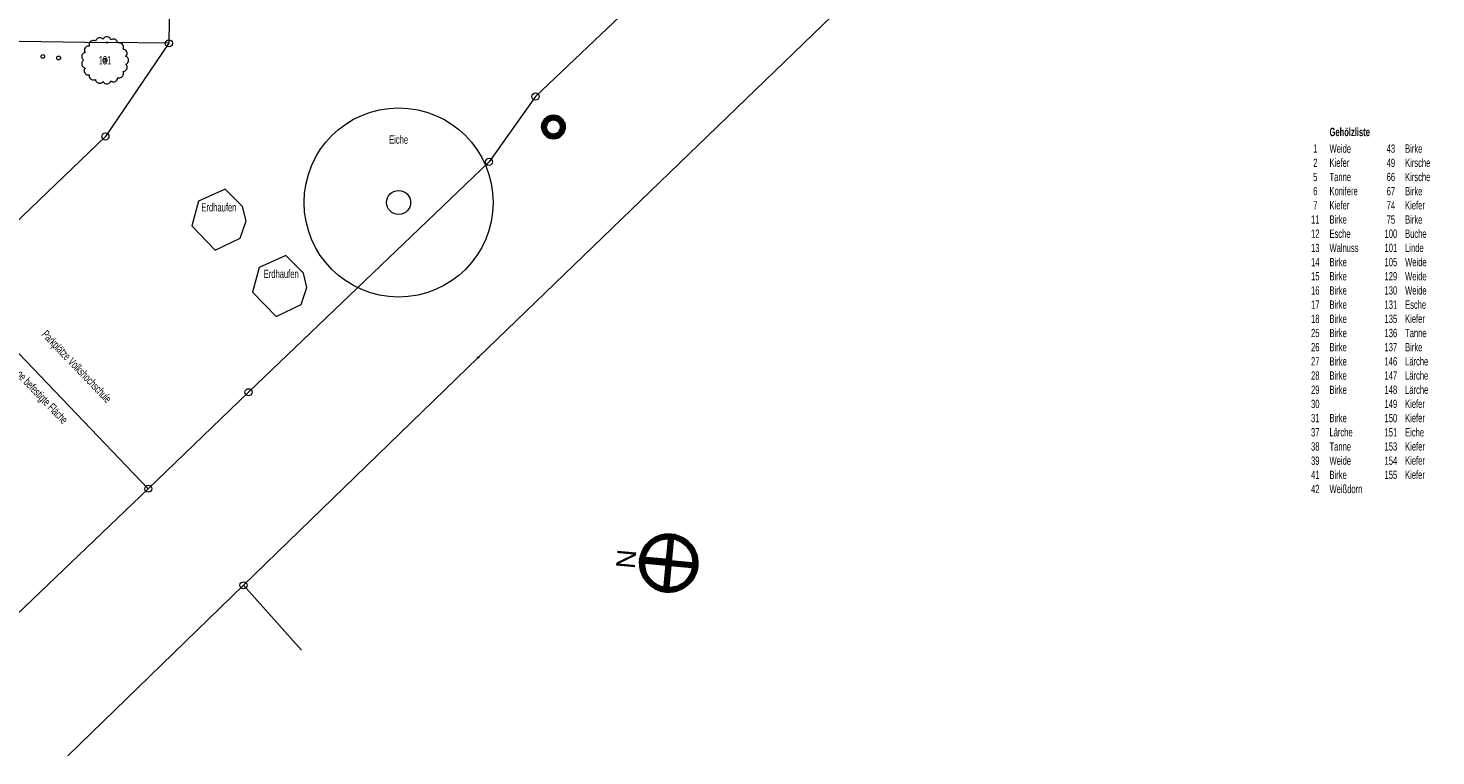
# Model space of a CAD drawing. Header units: metres. Extents: x -177922 to 5550634, y -507967 to 368279.
# Tile 29 of 125: x 1298463 to 1447424, y -172806 to -95855. Entities that reach past the tile are written whole.
import ezdxf

# ---------------------------------------------------------------- set-up
doc = ezdxf.new("R2010")
doc.units = ezdxf.units.M
doc.header["$LTSCALE"] = 0.05
for name, color, linetype in [('A_1_Schraffuren', 7, 'Continuous'), ('A_7_Bäume_Vermesser', 7, 'Continuous'), ('A_7_K_Flurstücksgrenze', 7, 'Continuous'), ('A_7_K_Grenzpunkt_abgemarkt', 7, 'Continuous'), ('A_7_K_Grenzpunkt_nicht_abgemarkt_oder_langfristig_ausgesetz', 7, 'Continuous'), ('A_7_Vermesser Bestand.Schraffuren', 7, 'Continuous')]:
    doc.layers.add(name, color=color, linetype=linetype)
doc.styles.add('ERSTELLTER_STIL_3', font='arial.ttf')
doc.styles.add('ERSTELLTER_STIL_4', font='ARIALN.TTF', dxfattribs={"width": 0.8})
doc.styles.add('ERSTELLTER_STIL_9', font='ARIALN.TTF', dxfattribs={"width": 0.8})
doc.linetypes.add('Blase', pattern='A,0,[4,ARC_5_DOK_LP_BE_02_F_F Baustelleneinrichtung Aushub1.Shx,S=632.683296,R=0,X=-0.000510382,Y=0.097157],-79340,0', length=79340)

msp = doc.modelspace()

# ---------------------------------------------------------------- linework, layer by layer
at = {"layer": 'A_1_Schraffuren', "color": 92, "linetype": 'Continuous', "lineweight": 18, "flags": 128}
msp.add_lwpolyline([(1304481.81, -100063.34), (1304430.453, -100147.141), (1304398.515, -100240.083), (1304387.518, -100337.749), (1304397.989, -100435.477), (1304429.424, -100528.599), (1304480.325, -100612.673), (1304548.264, -100683.69), (1304630.002, -100738.264), (1304721.64, -100773.791), (1304818.806, -100788.582), (1304916.861, -100781.919), (1304906.945, -100884.089), (1304920.438, -100985.85), (1304956.646, -101081.904), (1305013.675, -101167.259), (1305088.57, -101237.459), (1305177.424, -101288.866), (1305275.61, -101318.798), (1305378.033, -101325.699), (1305479.351, -101309.206), (1305574.297, -101270.183), (1305594.489, -101365.987), (1305634.93, -101455.16), (1305693.696, -101533.47), (1305768.009, -101597.218), (1305854.355, -101643.384), (1305948.638, -101669.783), (1306046.401, -101675.164), (1306143.013, -101659.276), (1306233.904, -101622.862), (1306314.759, -101567.658), (1306381.769, -101496.266), (1306434.393, -101578.834), (1306503.629, -101648.058), (1306586.203, -101700.677), (1306678.2, -101734.184), (1306775.269, -101747.002), (1306872.81, -101738.523), (1306966.213, -101709.148), (1307051.047, -101660.267), (1307123.3, -101594.195), (1307179.558, -101514.056), (1307217.144, -101423.65), (1307303.22, -101479.583), (1307399.731, -101514.556), (1307501.659, -101526.744), (1307603.691, -101515.515), (1307700.528, -101481.455), (1307787.13, -101426.341), (1307858.98, -101353.026), (1307912.352, -101265.34), (1307944.46, -101167.838), (1307953.639, -101065.599), (1308048.763, -101090.308), (1308146.987, -101093.769), (1308243.62, -101075.829), (1308334.052, -101037.338), (1308413.969, -100980.134), (1308479.561, -100906.942), (1308527.699, -100821.253), (1308556.089, -100727.156), (1308563.372, -100629.143), (1308549.201, -100531.893), (1308514.254, -100440.03), (1308609.498, -100427.223), (1308699.845, -100394.479), (1308781.187, -100343.303), (1308849.802, -100276.028), (1308902.566, -100195.708), (1308937.078, -100106.019), (1308951.759, -100011.053), (1308945.936, -99915.13), (1308919.881, -99822.631), (1308874.779, -99737.768), (1308812.686, -99664.425), (1308896.233, -99618.195), (1308968.147, -99555.387), (1309025.186, -99478.81), (1309064.785, -99391.921), (1309085.169, -99298.643), (1309085.406, -99203.156), (1309065.49, -99109.774), (1309026.32, -99022.693), (1308969.662, -98945.84), (1308898.058, -98882.666), (1308814.745, -98836.025), (1308875.519, -98754.088), (1308916.274, -98660.568), (1308934.914, -98560.267), (1308930.484, -98458.348), (1308903.219, -98360.041), (1308854.505, -98270.407), (1308786.859, -98194.049), (1308703.746, -98134.887), (1308609.447, -98095.973), (1308508.802, -98079.289), (1308546.85, -97986.044), (1308563.203, -97886.679), (1308557.05, -97786.161), (1308528.7, -97689.531), (1308479.573, -97601.625), (1308412.121, -97526.842), (1308329.73, -97468.933), (1308236.524, -97430.794), (1308137.173, -97414.342), (1308036.654, -97420.394), (1307939.992, -97448.651), (1307925.982, -97351.562), (1307891.264, -97259.82), (1307837.496, -97177.783), (1307767.228, -97109.341), (1307683.794, -97057.752), (1307591.17, -97025.467), (1307493.743, -97014.016), (1307396.156, -97023.953), (1307303.044, -97054.796), (1307218.821, -97105.085), (1307183.833, -97010.436), (1307128.635, -96925.971), (1307056, -96855.921), (1306969.587, -96803.818), (1306873.734, -96772.286), (1306773.261, -96762.901), (1306673.232, -96776.134), (1306578.658, -96811.33), (1306494.306, -96866.715), (1306424.419, -96939.495), (1306372.506, -97026.027), (1306299.055, -96961.008), (1306213.261, -96913.453), (1306119.207, -96885.614), (1306021.345, -96878.822), (1305924.344, -96893.393), (1305832.799, -96928.637), (1305751.07, -96982.88), (1305683.038, -97053.539), (1305631.929, -97137.263), (1305600.179, -97230.077), (1305510.423, -97184.406), (1305412.764, -97159.841), (1305312.081, -97157.607), (1305213.428, -97177.824), (1305121.737, -97219.471), (1305041.601, -97280.467), (1304977.043, -97357.753), (1304931.286, -97447.461), (1304906.622, -97545.1), (1304904.289, -97645.775), (1304924.408, -97744.454), (1304822.414, -97742.208), (1304722.539, -97762.983), (1304629.907, -97805.728), (1304549.289, -97868.235), (1304484.816, -97947.296), (1304439.815, -98038.853), (1304416.585, -98138.188), (1304416.325, -98240.206), (1304439.054, -98339.656), (1304483.601, -98431.432), (1304393.091, -98461.836), (1304311.024, -98510.654), (1304241.113, -98575.684), (1304186.492, -98654.003), (1304149.625, -98742.081), (1304132.173, -98835.959), (1304134.923, -98931.399), (1304157.748, -99024.119), (1304199.617, -99109.935), (1304258.654, -99184.976), (1304332.193, -99245.88), (1304257.591, -99306.454), (1304197.551, -99381.495), (1304154.815, -99467.568), (1304131.326, -99560.752), (1304128.164, -99656.795), (1304145.467, -99751.324), (1304182.442, -99840.027), (1304237.409, -99918.847), (1304307.866, -99984.203), (1304390.585, -100033.114)], close=True, dxfattribs=at)
at = {"layer": 'A_7_Bäume_Vermesser', "color": 8, "linetype": 'Blase', "lineweight": 9}
for points in [[(1321536.274, -116243.248), (1321157.07, -114726.778), (1319313.975, -112883.683), (1316480.523, -114142.944), (1315791.098, -116756.515), (1318264.111, -119322.849), (1320912.101, -118051.347)], [(1327963.786, -123264.747), (1327584.581, -121748.276), (1325741.487, -119905.182), (1322908.035, -121164.442), (1322218.61, -123778.014), (1324691.623, -126344.348), (1327339.613, -125072.846)]]:
    msp.add_lwpolyline(points, close=True, dxfattribs=at)
at = {"layer": 'A_7_Bäume_Vermesser', "color": 92, "linetype": 'Blase', "lineweight": 18}
msp.add_circle((1337666.517, -114288.644), 10000, dxfattribs=at)
at = {"layer": 'A_7_Bäume_Vermesser', "color": 92, "linetype": 'Continuous', "lineweight": 18}
msp.add_circle((1337666.517, -114288.644), 1273.02, dxfattribs=at)
at = {"layer": 'A_7_K_Flurstücksgrenze', "color": 190, "linetype": 'Continuous', "lineweight": 18}
for p, q in [((1346093.276, -130665.574), (1404998.045, -73857.621)), ((1376586.667, -79843.733), (1352149.766, -103085.333)), ((1313444.57, -91918.961), (1313354.127, -97456.553)), ((1290233.136, -97126.839), (1306818.472, -97363.268)), ((1313354.127, -97456.553), (1306638.673, -107308.656)), ((1313354.127, -97456.553), (1306818.472, -97363.268)), ((1352149.766, -103085.333), (1347233.067, -109991.97)), ((1306638.673, -107308.656), (1290402.97, -122891.122)), ((1347233.067, -109991.97), (1321782.886, -134353.453)), ((1290402.97, -122891.122), (1311176.766, -144558.214)), ((1321247.701, -154769.174), (1346093.276, -130665.574)), ((1321782.886, -134353.453), (1311176.766, -144558.214)), ((1311176.766, -144558.214), (1295644.239, -159418.954)), ((1302655.75, -172805.904), (1321247.701, -154769.174)), ((1321247.701, -154769.174), (1327374.13, -161640.78))]:
    msp.add_line(p, q, dxfattribs=at)
at = {"layer": 'A_7_K_Grenzpunkt_abgemarkt', "color": 7, "linetype": 'Continuous', "lineweight": 13}
for centre in [(1313354.127, -97456.553), (1352149.766, -103085.333), (1306638.673, -107308.656), (1347233.067, -109991.97), (1321782.886, -134353.453), (1311176.766, -144558.214), (1321247.701, -154769.174)]:
    msp.add_circle(centre, 375, dxfattribs=at)
at = {"layer": 'A_7_K_Grenzpunkt_abgemarkt', "color": 7, "linetype": 'Continuous', "lineweight": 100}
msp.add_circle((1354047.567, -106302.303), 1000, dxfattribs=at)
at = {"layer": 'A_7_K_Grenzpunkt_nicht_abgemarkt_oder_langfristig_ausgesetz', "color": 7, "linetype": 'Continuous', "lineweight": 13}
for centre in [(1306818.472, -97363.268), (1346093.276, -130665.574)]:
    msp.add_circle(centre, 63.75, dxfattribs=at)
at = {"layer": 'A_7_Vermesser Bestand.Schraffuren', "color": 7, "linetype": 'Continuous', "lineweight": 100}
for p, q in [((1366515.954, -149604.72), (1365988.037, -155256.038)), ((1363418.988, -152165.734), (1369070.306, -152693.652)), ((1366256.525, -152302.538), (1363433.728, -152038.847))]:
    msp.add_line(p, q, dxfattribs=at)
msp.add_lwpolyline([(1366508.606, -149604.034, 1), (1365980.688, -155255.352, 1)], format="xyb", close=True, dxfattribs=at)
at = {"layer": 'A_7_Vermesser Bestand.Schraffuren', "color": 255, "linetype": 'Continuous', "lineweight": 18}
for centre in [(1300008.965, -98843.633), (1301686.675, -99005.579), (1306591.042, -99256.019)]:
    msp.add_circle(centre, 200, dxfattribs=at)

# ---------------------------------------------------------------- texts
at = {"layer": 'A_7_Bäume_Vermesser', "color": 92, "linetype": 'Continuous', "lineweight": 18, "char_height": 875, "attachment_point": 5, "style": 'ERSTELLTER_STIL_4'}
for s, insert in [('\\A1;{\\pqc;\\fArial Narrow|b0|i0|c0|p0;\\W0.800000;1\\fArial Narrow|b0|i0|c0|p0;\\W0.800000;3\\fArial Narrow|b0|i0|c0|p0;\\W0.800000;1}', (1306591.042, -99257.12)), ('\\A1;{\\pqc;\\fArial Narrow|b0|i0|c0|p0;\\W0.800000;E\\fArial Narrow|b0|i0|c0|p0;\\W0.800000;iche}', (1337666.517, -107644.667))]:
    msp.add_mtext(s, dxfattribs=dict(at, insert=insert))
at = {"layer": 'A_7_Bäume_Vermesser', "color": 7, "linetype": 'Continuous', "lineweight": 18, "char_height": 875, "attachment_point": 4}
for s, insert, style in [('\\A1;{\\pql;\\fArial Narrow|b1|i0|c0|p0;\\W0.800000;Gehölzliste}', (1436171.411, -106840.558), 'ERSTELLTER_STIL_9'), ('\\A1;{\\pql;\\fArial Narrow|b0|i0|c0|p0;\\W0.800000;1}', (1434446.066, -108588.749), 'ERSTELLTER_STIL_4'), ('\\A1;{\\pql;\\fArial Narrow|b0|i0|c0|p0;\\W0.800000;Weide}', (1436171.411, -108597.799), 'ERSTELLTER_STIL_4'), ('\\A1;{\\pql;\\fArial Narrow|b0|i0|c0|p0;\\W0.800000;4\\fArial Narrow|b0|i0|c0|p0;\\W0.800000;3}', (1442220.721, -108596.288), 'ERSTELLTER_STIL_4'), ('\\A1;{\\pql;\\fArial Narrow|b0|i0|c0|p0;\\W0.800000;Birke}', (1444171.411, -108597.797), 'ERSTELLTER_STIL_4'), ('\\A1;{\\pql;\\fArial Narrow|b0|i0|c0|p0;\\W0.800000;2}', (1434446.066, -110088.749), 'ERSTELLTER_STIL_4'), ('\\A1;{\\pql;\\fArial Narrow|b0|i0|c0|p0;\\W0.800000;Kiefer}', (1436171.411, -110090.258), 'ERSTELLTER_STIL_4'), ('\\A1;{\\pql;\\fArial Narrow|b0|i0|c0|p0;\\W0.800000;4\\fArial Narrow|b0|i0|c0|p0;\\W0.800000;9}', (1442220.721, -110096.288), 'ERSTELLTER_STIL_4'), ('\\A1;{\\pql;\\fArial Narrow|b0|i0|c0|p0;\\W0.800000;Kirsche}', (1444171.411, -110097.798), 'ERSTELLTER_STIL_4'), ('\\A1;{\\pql;\\fArial Narrow|b0|i0|c0|p0;\\W0.800000;5}', (1434446.066, -111602.722), 'ERSTELLTER_STIL_4'), ('\\A1;{\\pql;\\fArial Narrow|b0|i0|c0|p0;\\W0.800000;Tanne}', (1436171.411, -111597.798), 'ERSTELLTER_STIL_4'), ('\\A1;{\\pql;\\fArial Narrow|b0|i0|c0|p0;\\W0.800000;66}', (1442220.721, -111596.288), 'ERSTELLTER_STIL_4'), ('\\A1;{\\pql;\\fArial Narrow|b0|i0|c0|p0;\\W0.800000;Kirsche}', (1444171.411, -111597.798), 'ERSTELLTER_STIL_4'), ('\\A1;{\\pql;\\fArial Narrow|b0|i0|c0|p0;\\W0.800000;6}', (1434446.066, -113096.288), 'ERSTELLTER_STIL_4'), ('\\A1;{\\pql;\\fArial Narrow|b0|i0|c0|p0;\\W0.800000;Konifere}', (1436171.411, -113090.259), 'ERSTELLTER_STIL_4'), ('\\A1;{\\pql;\\fArial Narrow|b0|i0|c0|p0;\\W0.800000;6\\fArial Narrow|b0|i0|c0|p0;\\W0.800000;7}', (1442220.721, -113096.288), 'ERSTELLTER_STIL_4'), ('\\A1;{\\pql;\\fArial Narrow|b0|i0|c0|p0;\\W0.800000;Birke}', (1444171.411, -113097.797), 'ERSTELLTER_STIL_4'), ('\\A1;{\\pql;\\fArial Narrow|b0|i0|c0|p0;\\W0.800000;7}', (1434446.066, -114595.183), 'ERSTELLTER_STIL_4'), ('\\A1;{\\pql;\\fArial Narrow|b0|i0|c0|p0;\\W0.800000;Kiefer}', (1436171.411, -114590.257), 'ERSTELLTER_STIL_4'), ('\\A1;{\\pql;\\fArial Narrow|b0|i0|c0|p0;\\W0.800000;7\\fArial Narrow|b0|i0|c0|p0;\\W0.800000;4}', (1442220.721, -114590.558), 'ERSTELLTER_STIL_4'), ('\\A1;{\\pql;\\fArial Narrow|b0|i0|c0|p0;\\W0.800000;Kiefer}', (1444171.411, -114590.257), 'ERSTELLTER_STIL_4'), ('\\A1;{\\pql;\\fArial Narrow|b0|i0|c0|p0;\\W0.800000;11}', (1434220.721, -116088.749), 'ERSTELLTER_STIL_4'), ('\\A1;{\\pql;\\fArial Narrow|b0|i0|c0|p0;\\W0.800000;Birke}', (1436171.411, -116097.798), 'ERSTELLTER_STIL_4'), ('\\A1;{\\pql;\\fArial Narrow|b0|i0|c0|p0;\\W0.800000;75}', (1442220.721, -116102.722), 'ERSTELLTER_STIL_4'), ('\\A1;{\\pql;\\fArial Narrow|b0|i0|c0|p0;\\W0.800000;Birke}', (1444171.411, -116097.797), 'ERSTELLTER_STIL_4'), ('\\A1;{\\pql;\\fArial Narrow|b0|i0|c0|p0;\\W0.800000;1\\fArial Narrow|b0|i0|c0|p0;\\W0.800000;2}', (1434220.721, -117588.749), 'ERSTELLTER_STIL_4'), ('\\A1;{\\pql;\\fArial Narrow|b0|i0|c0|p0;\\W0.800000;Esche}', (1436171.411, -117597.798), 'ERSTELLTER_STIL_4'), ('\\A1;{\\pql;\\fArial Narrow|b0|i0|c0|p0;\\W0.800000;100}', (1441995.376, -117596.288), 'ERSTELLTER_STIL_4'), ('\\A1;{\\pql;\\fArial Narrow|b0|i0|c0|p0;\\W0.800000;B\\fArial Narrow|b0|i0|c0|p0;\\W0.800000;uche}', (1444171.411, -117597.798), 'ERSTELLTER_STIL_4'), ('\\A1;{\\pql;\\fArial Narrow|b0|i0|c0|p0;\\W0.800000;1\\fArial Narrow|b0|i0|c0|p0;\\W0.800000;3}', (1434220.721, -119096.288), 'ERSTELLTER_STIL_4'), ('\\A1;{\\pql;\\fArial Narrow|b0|i0|c0|p0;\\W0.800000;Walnuss}', (1436171.411, -119097.798), 'ERSTELLTER_STIL_4'), ('\\A1;{\\pql;\\fArial Narrow|b0|i0|c0|p0;\\W0.800000;10\\fArial Narrow|b0|i0|c0|p0;\\W0.800000;1}', (1441995.376, -119096.288), 'ERSTELLTER_STIL_4'), ('\\A1;{\\pql;\\fArial Narrow|b0|i0|c0|p0;\\W0.800000;Linde}', (1444171.411, -119097.797), 'ERSTELLTER_STIL_4'), ('\\A1;{\\pql;\\fArial Narrow|b0|i0|c0|p0;\\W0.800000;1\\fArial Narrow|b0|i0|c0|p0;\\W0.800000;4}', (1434220.721, -120588.749), 'ERSTELLTER_STIL_4'), ('\\A1;{\\pql;\\fArial Narrow|b0|i0|c0|p0;\\W0.800000;Birke}', (1436171.411, -120597.799), 'ERSTELLTER_STIL_4'), ('\\A1;{\\pql;\\fArial Narrow|b0|i0|c0|p0;\\W0.800000;1\\fArial Narrow|b0|i0|c0|p0;\\W0.800000;05}', (1441995.376, -120596.288), 'ERSTELLTER_STIL_4'), ('\\A1;{\\pql;\\fArial Narrow|b0|i0|c0|p0;\\W0.800000;Weide}', (1444171.411, -120597.797), 'ERSTELLTER_STIL_4'), ('\\A1;{\\pql;\\fArial Narrow|b0|i0|c0|p0;\\W0.800000;1\\fArial Narrow|b0|i0|c0|p0;\\W0.800000;5}', (1434220.721, -122096.288), 'ERSTELLTER_STIL_4'), ('\\A1;{\\pql;\\fArial Narrow|b0|i0|c0|p0;\\W0.800000;Birke}', (1436171.411, -122097.799), 'ERSTELLTER_STIL_4'), ('\\A1;{\\pql;\\fArial Narrow|b0|i0|c0|p0;\\W0.800000;1\\fArial Narrow|b0|i0|c0|p0;\\W0.800000;29}', (1441995.376, -122096.288), 'ERSTELLTER_STIL_4'), ('\\A1;{\\pql;\\fArial Narrow|b0|i0|c0|p0;\\W0.800000;Weide}', (1444171.411, -122097.797), 'ERSTELLTER_STIL_4'), ('\\A1;{\\pql;\\fArial Narrow|b0|i0|c0|p0;\\W0.800000;1\\fArial Narrow|b0|i0|c0|p0;\\W0.800000;6}', (1434220.721, -123596.288), 'ERSTELLTER_STIL_4'), ('\\A1;{\\pql;\\fArial Narrow|b0|i0|c0|p0;\\W0.800000;Birke}', (1436171.411, -123597.799), 'ERSTELLTER_STIL_4'), ('\\A1;{\\pql;\\fArial Narrow|b0|i0|c0|p0;\\W0.800000;13\\fArial Narrow|b0|i0|c0|p0;\\W0.800000;0}', (1441995.376, -123596.288), 'ERSTELLTER_STIL_4'), ('\\A1;{\\pql;\\fArial Narrow|b0|i0|c0|p0;\\W0.800000;Weide}', (1444171.411, -123597.797), 'ERSTELLTER_STIL_4'), ('\\A1;{\\pql;\\fArial Narrow|b0|i0|c0|p0;\\W0.800000;1\\fArial Narrow|b0|i0|c0|p0;\\W0.800000;7}', (1434220.721, -125088.749), 'ERSTELLTER_STIL_4'), ('\\A1;{\\pql;\\fArial Narrow|b0|i0|c0|p0;\\W0.800000;Birke}', (1436171.411, -125097.799), 'ERSTELLTER_STIL_4'), ('\\A1;{\\pql;\\fArial Narrow|b0|i0|c0|p0;\\W0.800000;1\\fArial Narrow|b0|i0|c0|p0;\\W0.800000;3\\fArial Narrow|b0|i0|c0|p0;\\W0.800000;1}', (1441995.376, -125096.288), 'ERSTELLTER_STIL_4'), ('\\A1;{\\pql;\\fArial Narrow|b0|i0|c0|p0;\\W0.800000;Esche}', (1444171.411, -125097.797), 'ERSTELLTER_STIL_4'), ('\\A1;{\\pql;\\fArial Narrow|b0|i0|c0|p0;\\W0.800000;1\\fArial Narrow|b0|i0|c0|p0;\\W0.800000;8}', (1434220.721, -126596.288), 'ERSTELLTER_STIL_4'), ('\\A1;{\\pql;\\fArial Narrow|b0|i0|c0|p0;\\W0.800000;Birke}', (1436171.411, -126597.799), 'ERSTELLTER_STIL_4'), ('\\A1;{\\pql;\\fArial Narrow|b0|i0|c0|p0;\\W0.800000;135}', (1441995.376, -126596.288), 'ERSTELLTER_STIL_4'), ('\\A1;{\\pql;\\fArial Narrow|b0|i0|c0|p0;\\W0.800000;Kiefer}', (1444171.411, -126590.257), 'ERSTELLTER_STIL_4'), ('\\A1;{\\pql;\\fArial Narrow|b0|i0|c0|p0;\\W0.800000;25}', (1434220.721, -128096.288), 'ERSTELLTER_STIL_4'), ('\\A1;{\\pql;\\fArial Narrow|b0|i0|c0|p0;\\W0.800000;Birke}', (1436171.411, -128097.799), 'ERSTELLTER_STIL_4'), ('\\A1;{\\pql;\\fArial Narrow|b0|i0|c0|p0;\\W0.800000;136}', (1441995.376, -128096.288), 'ERSTELLTER_STIL_4'), ('\\A1;{\\pql;\\fArial Narrow|b0|i0|c0|p0;\\W0.800000;Tanne}', (1444171.411, -128097.797), 'ERSTELLTER_STIL_4'), ('\\A1;{\\pql;\\fArial Narrow|b0|i0|c0|p0;\\W0.800000;2\\fArial Narrow|b0|i0|c0|p0;\\W0.800000;6}', (1434220.721, -129596.288), 'ERSTELLTER_STIL_4'), ('\\A1;{\\pql;\\fArial Narrow|b0|i0|c0|p0;\\W0.800000;Birke}', (1436171.411, -129597.799), 'ERSTELLTER_STIL_4'), ('\\A1;{\\pql;\\fArial Narrow|b0|i0|c0|p0;\\W0.800000;1\\fArial Narrow|b0|i0|c0|p0;\\W0.800000;37}', (1441995.376, -129596.288), 'ERSTELLTER_STIL_4'), ('\\A1;{\\pql;\\fArial Narrow|b0|i0|c0|p0;\\W0.800000;Birke}', (1444171.411, -129597.797), 'ERSTELLTER_STIL_4'), ('\\A1;{\\pql;\\fArial Narrow|b0|i0|c0|p0;\\W0.800000;2\\fArial Narrow|b0|i0|c0|p0;\\W0.800000;7}', (1434220.721, -131088.749), 'ERSTELLTER_STIL_4'), ('\\A1;{\\pql;\\fArial Narrow|b0|i0|c0|p0;\\W0.800000;Birke}', (1436171.411, -131097.799), 'ERSTELLTER_STIL_4'), ('\\A1;{\\pql;\\fArial Narrow|b0|i0|c0|p0;\\W0.800000;146}', (1441995.376, -131096.288), 'ERSTELLTER_STIL_4'), ('\\A1;{\\pql;\\fArial Narrow|b0|i0|c0|p0;\\W0.800000;Lärche}', (1444171.411, -131095.082), 'ERSTELLTER_STIL_4'), ('\\A1;{\\pql;\\fArial Narrow|b0|i0|c0|p0;\\W0.800000;2\\fArial Narrow|b0|i0|c0|p0;\\W0.800000;8}', (1434220.721, -132596.288), 'ERSTELLTER_STIL_4'), ('\\A1;{\\pql;\\fArial Narrow|b0|i0|c0|p0;\\W0.800000;Birke}', (1436171.411, -132597.799), 'ERSTELLTER_STIL_4'), ('\\A1;{\\pql;\\fArial Narrow|b0|i0|c0|p0;\\W0.800000;14\\fArial Narrow|b0|i0|c0|p0;\\W0.800000;7}', (1441995.376, -132588.749), 'ERSTELLTER_STIL_4'), ('\\A1;{\\pql;\\fArial Narrow|b0|i0|c0|p0;\\W0.800000;Lärche}', (1444171.411, -132595.082), 'ERSTELLTER_STIL_4'), ('\\A1;{\\pql;\\fArial Narrow|b0|i0|c0|p0;\\W0.800000;2\\fArial Narrow|b0|i0|c0|p0;\\W0.800000;9}', (1434220.721, -134096.288), 'ERSTELLTER_STIL_4'), ('\\A1;{\\pql;\\fArial Narrow|b0|i0|c0|p0;\\W0.800000;Birke}', (1436171.411, -134097.799), 'ERSTELLTER_STIL_4'), ('\\A1;{\\pql;\\fArial Narrow|b0|i0|c0|p0;\\W0.800000;14\\fArial Narrow|b0|i0|c0|p0;\\W0.800000;8}', (1441995.376, -134096.288), 'ERSTELLTER_STIL_4'), ('\\A1;{\\pql;\\fArial Narrow|b0|i0|c0|p0;\\W0.800000;Lärche}', (1444171.411, -134095.082), 'ERSTELLTER_STIL_4'), ('\\A1;{\\pql;\\fArial Narrow|b0|i0|c0|p0;\\W0.800000;30}', (1434220.721, -135596.288), 'ERSTELLTER_STIL_4'), ('\\A1;{\\pql;\\fArial Narrow|b0|i0|c0|p0;\\W0.800000;14\\fArial Narrow|b0|i0|c0|p0;\\W0.800000;9}', (1441995.376, -135596.288), 'ERSTELLTER_STIL_4'), ('\\A1;{\\pql;\\fArial Narrow|b0|i0|c0|p0;\\W0.800000;Kiefer}', (1444171.411, -135590.257), 'ERSTELLTER_STIL_4'), ('\\A1;{\\pql;\\fArial Narrow|b0|i0|c0|p0;\\W0.800000;3\\fArial Narrow|b0|i0|c0|p0;\\W0.800000;1}', (1434220.721, -137096.288), 'ERSTELLTER_STIL_4'), ('\\A1;{\\pql;\\fArial Narrow|b0|i0|c0|p0;\\W0.800000;Birke}', (1436171.411, -137097.799), 'ERSTELLTER_STIL_4'), ('\\A1;{\\pql;\\fArial Narrow|b0|i0|c0|p0;\\W0.800000;150}', (1441995.376, -137096.288), 'ERSTELLTER_STIL_4'), ('\\A1;{\\pql;\\fArial Narrow|b0|i0|c0|p0;\\W0.800000;Kiefer}', (1444171.411, -137090.257), 'ERSTELLTER_STIL_4'), ('\\A1;{\\pql;\\fArial Narrow|b0|i0|c0|p0;\\W0.800000;3\\fArial Narrow|b0|i0|c0|p0;\\W0.800000;7}', (1434220.721, -138596.288), 'ERSTELLTER_STIL_4'), ('\\A1;{\\pql;\\fArial Narrow|b0|i0|c0|p0;\\W0.800000;Lärche}', (1436171.411, -138595.084), 'ERSTELLTER_STIL_4'), ('\\A1;{\\pql;\\fArial Narrow|b0|i0|c0|p0;\\W0.800000;15\\fArial Narrow|b0|i0|c0|p0;\\W0.800000;1}', (1441995.376, -138596.288), 'ERSTELLTER_STIL_4'), ('\\A1;{\\pql;\\fArial Narrow|b0|i0|c0|p0;\\W0.800000;Eiche}', (1444171.411, -138597.797), 'ERSTELLTER_STIL_4'), ('\\A1;{\\pql;\\fArial Narrow|b0|i0|c0|p0;\\W0.800000;3\\fArial Narrow|b0|i0|c0|p0;\\W0.800000;8}', (1434220.721, -140096.288), 'ERSTELLTER_STIL_4'), ('\\A1;{\\pql;\\fArial Narrow|b0|i0|c0|p0;\\W0.800000;Tanne}', (1436171.411, -140097.798), 'ERSTELLTER_STIL_4'), ('\\A1;{\\pql;\\fArial Narrow|b0|i0|c0|p0;\\W0.800000;15\\fArial Narrow|b0|i0|c0|p0;\\W0.800000;3}', (1441995.376, -140096.288), 'ERSTELLTER_STIL_4'), ('\\A1;{\\pql;\\fArial Narrow|b0|i0|c0|p0;\\W0.800000;Kiefer}', (1444171.411, -140090.257), 'ERSTELLTER_STIL_4'), ('\\A1;{\\pql;\\fArial Narrow|b0|i0|c0|p0;\\W0.800000;3\\fArial Narrow|b0|i0|c0|p0;\\W0.800000;9}', (1434220.721, -141596.288), 'ERSTELLTER_STIL_4'), ('\\A1;{\\pql;\\fArial Narrow|b0|i0|c0|p0;\\W0.800000;Weide}', (1436171.411, -141597.799), 'ERSTELLTER_STIL_4'), ('\\A1;{\\pql;\\fArial Narrow|b0|i0|c0|p0;\\W0.800000;15\\fArial Narrow|b0|i0|c0|p0;\\W0.800000;4}', (1441995.376, -141596.288), 'ERSTELLTER_STIL_4'), ('\\A1;{\\pql;\\fArial Narrow|b0|i0|c0|p0;\\W0.800000;Kiefer}', (1444171.411, -141590.257), 'ERSTELLTER_STIL_4'), ('\\A1;{\\pql;\\fArial Narrow|b0|i0|c0|p0;\\W0.800000;41}', (1434220.721, -143088.749), 'ERSTELLTER_STIL_4'), ('\\A1;{\\pql;\\fArial Narrow|b0|i0|c0|p0;\\W0.800000;Birke}', (1436171.411, -143097.799), 'ERSTELLTER_STIL_4'), ('\\A1;{\\pql;\\fArial Narrow|b0|i0|c0|p0;\\W0.800000;15\\fArial Narrow|b0|i0|c0|p0;\\W0.800000;5}', (1441995.376, -143096.288), 'ERSTELLTER_STIL_4'), ('\\A1;{\\pql;\\fArial Narrow|b0|i0|c0|p0;\\W0.800000;Kiefer}', (1444171.411, -143090.257), 'ERSTELLTER_STIL_4'), ('\\A1;{\\pql;\\fArial Narrow|b0|i0|c0|p0;\\W0.800000;4\\fArial Narrow|b0|i0|c0|p0;\\W0.800000;2}', (1434220.721, -144588.749), 'ERSTELLTER_STIL_4'), ('\\A1;{\\pql;\\fArial Narrow|b0|i0|c0|p0;\\W0.800000;Weißdorn}', (1436171.411, -144590.259), 'ERSTELLTER_STIL_4')]:
    msp.add_mtext(s, dxfattribs=dict(at, insert=insert, style=style))
at = {"layer": 'A_7_Bäume_Vermesser', "color": 8, "linetype": 'Continuous', "lineweight": 9, "char_height": 875, "attachment_point": 5, "style": 'ERSTELLTER_STIL_4'}
for insert in [(1318650.123, -114805.329), (1325241.475, -121843.964)]:
    msp.add_mtext('\\A1;{\\pqc;\\fArial Narrow|b0|i0|c0|p0;\\W0.800000;Erdhaufen}', dxfattribs=dict(at, insert=insert))
at = {"layer": 'A_7_Vermesser Bestand.Schraffuren', "color": 7, "linetype": 'Continuous', "lineweight": 13, "char_height": 875, "attachment_point": 5, "rotation": 313.73378799, "style": 'ERSTELLTER_STIL_4'}
for s, insert in [('\\A1;{\\pqc;\\fArial Narrow|b0|i0|c0|p0;\\W0.800000;Parkplätze Volkshochschule}', (1303511.192, -131720.703)), ('\\A1;{\\pqc;\\fArial Narrow|b0|i0|c0|p0;\\W0.800000;vorhandene befestigte Fläche}', (1298692.612, -133743.351))]:
    msp.add_mtext(s, dxfattribs=dict(at, insert=insert))
at = {"layer": 'A_7_Vermesser Bestand.Schraffuren', "color": 7, "linetype": 'Continuous', "lineweight": 100, "insert": (1362644.125, -153088.067), "char_height": 2000, "attachment_point": 7, "rotation": 84.6632062, "style": 'ERSTELLTER_STIL_3'}
msp.add_mtext('\\A1;{\\pql;\\fArial|b0|i0|c0|p0;\\W1.000000;N}', dxfattribs=at)

doc.saveas('drawing.dxf')
